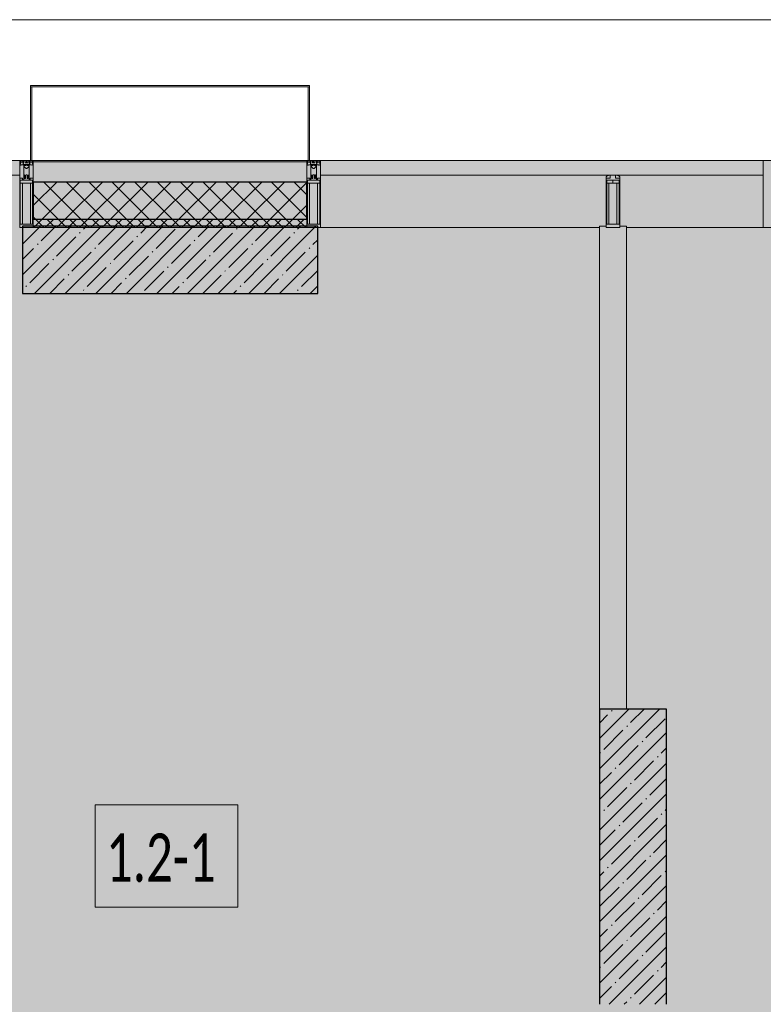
# Model space of a CAD drawing. Header units: millimetres. Extents: x -76220005 to 7466349, y -86687 to 22351.
# Tile 38 of 256: x 26318 to 29088, y -22429 to -18759. Entities that reach past the tile are written whole.
import ezdxf

# ---------------------------------------------------------------- set-up
doc = ezdxf.new("R2010")
doc.units = ezdxf.units.MM
for name, color, linetype, lineweight in [('_0', 7, 'Continuous', 13), ('A-010-A_ROOM', 7, 'Continuous', 18), ('A-200-M_WALL', 7, 'Continuous', 5), ('A-200-M_WALL_INT', 7, 'Continuous', 5), ('A-200-M_WALL_PAT', 7, 'Continuous', 5), ('A-214-M_CURT_WALL', 7, 'Continuous', 5), ('A-215-M_CURT_PANEL', 7, 'Continuous', 5), ('A-280-M_COLUMN', 7, 'Continuous', 5), ('S-280-M_COLUMN', 7, 'Continuous', 5), ('Z-060-M_DETAIL', 7, 'Continuous', 5), ('Ограждение', 7, 'Continuous', 5), ('Поручни', 7, 'Continuous', 5)]:
    doc.layers.add(name, color=color, linetype=linetype, lineweight=lineweight)
doc.styles.add('Calibri Light_2', font='Calibri light.ttf', dxfattribs={"width": 0.7, "height": 250})
pattern_1 = [(45, (36177.975, -48979.44), (-57.02463, 57.02463), []), (45, (36235, -48979.44), (-57.02463, 57.02463), [100.806, -20.161, 3.353, -16.808])]

# ---------------------------------------------------------------- blocks, each defined once
blk = doc.blocks.new('System Panel - A_PAN_Glass-3484167-50_AS_Plan_10')
at = {"layer": 'A-215-M_CURT_PANEL'}
for p, q in [((517.4, 55), (-517.4, 55)), ((-517.4, 55), (-517.4, 0)), ((517.4, 0), (517.4, 55)), ((-517.4, 0), (517.4, 0))]:
    blk.add_line(p, q, dxfattribs=at)
blk = doc.blocks.new('Rectangular Mullion - 50Wx250H-2623690-50_AS_Plan_10')
at = {"layer": 'Z-060-M_DETAIL'}
for p, q in [((-25, 65.2), (-25, 250)), ((-25, 250), (0, 250)), ((-23, 237.3), (0, 237.3)), ((-23, 237.3), (-23, 73.6)), ((-14.9, 84), (-14.9, 237.3)), ((25, 250), (0, 250)), ((23, 237.3), (0, 237.3)), ((14.9, 84), (14.9, 237.3)), ((23, 237.3), (23, 73.6)), ((25, 65.2), (25, 250)), ((0, 84), (-23, 84)), ((-0.5, 73.6), (-23, 73.6)), ((0, 84), (23, 84)), ((0.5, 73.6), (23, 73.6)), ((-14, 65.2), (-25, 65.2)), ((-14, 71.3), (-14, 65.2)), ((-10, 71.3), (-14, 71.3)), ((-10, 53), (-10, 71.3)), ((-8.7, 53), (-10, 53)), ((-10, 53), (-10, 17)), ((-8.7, 53), (-7, 54.7)), ((-7, 65.2), (-5.9, 67.3)), ((-7, 65.2), (-7, 54.7)), ((-4.1, 67.3), (-5.9, 67.3)), ((-4.1, 67.3), (-2.9, 65.1)), ((-2.9, 65.1), (-2.9, 54.6)), ((-1.3, 53), (-2.9, 54.6)), ((0, 53), (-1.3, 53)), ((0, 53), (1.3, 53)), ((1.3, 53), (2.9, 54.6)), ((4.1, 67.3), (2.9, 65.1)), ((2.9, 65.1), (2.9, 54.6)), ((4.1, 67.3), (5.9, 67.3)), ((7, 65.2), (5.9, 67.3)), ((7, 65.2), (7, 54.7)), ((8.7, 53), (7, 54.7)), ((8.7, 53), (10, 53)), ((10, 71.3), (14, 71.3)), ((10, 53), (10, 71.3)), ((10, 53), (10, 17)), ((14, 71.3), (14, 65.2)), ((14, 65.2), (25, 65.2)), ((-23.8, 14.6), (-25, 14.2)), ((-25, 0), (-25, 14.2)), ((-22.3, 17), (-23.8, 17)), ((-23.8, 17), (-23.8, 14.6)), ((-22.5, 10.6), (-23.8, 14.6)), ((-22.5, 10.6), (-23.7, 9.9)), ((-23.7, 1.3), (-23.7, 9.9)), ((-23.7, 1.3), (-11.8, 1.3)), ((-23.2, 10.2), (-22.5, 8)), ((-22.5, 8), (-22.5, 4.5)), ((-21.3, 4.5), (-22.5, 4.5)), ((-22.3, 17), (-22.3, 16)), ((-22.3, 16), (-21.3, 16)), ((-19, 17.6), (-21.3, 16)), ((-21.3, 4.5), (-21.3, 6.5)), ((-21.3, 6.5), (-14.2, 6.5)), ((-18.4, 16.6), (-19, 17.6)), ((-7.4, 16.6), (-18.4, 16.6)), ((-14.2, 6.5), (-14.2, 4.5)), ((-13.2, 4.5), (-14.2, 4.5)), ((-13.2, 4.5), (-12.2, 7.2)), ((-12.7, 7.6), (-11.3, 11.4)), ((-12.7, 7.6), (-11.8, 6.9)), ((-12.2, 9), (-12.2, 14.8)), ((-12.2, 14.8), (0, 14.8)), ((-11.8, 1.3), (-11.8, 6.9)), ((-10.5, 11.2), (-11.3, 11.4)), ((-10.5, 1.5), (-10.5, 11.2)), ((-4.8, 1.5), (-10.5, 1.5)), ((-10, 17), (-7.5, 17)), ((-8.5, 23), (-1.5, 30)), ((-8.5, 18.5), (-8.5, 23)), ((-7.5, 18.5), (-8.5, 18.5)), ((-7.5, 17), (-7.5, 18.5)), ((-7.4, 18), (-7.4, 16.6)), ((-2.6, 18), (-7.4, 18)), ((0, 8), (-4.8, 8)), ((-4.8, 1.5), (-4.8, 8)), ((-2.6, 18), (-2.6, 16.8)), ((-2.6, 16.8), (0, 16.8)), ((-1.5, 30), (0, 30)), ((1.5, 30), (0, 30)), ((2.6, 16.8), (0, 16.8)), ((0, 14.8), (0, 16.8)), ((0, 14.8), (0, 16.8)), ((12.2, 14.8), (0, 14.8)), ((0, 0), (0, 8)), ((0, 8), (4.8, 8)), ((0, 0), (0, 8)), ((8.5, 23), (1.5, 30)), ((2.6, 18), (2.6, 16.8)), ((2.6, 18), (7.4, 18)), ((4.8, 1.5), (4.8, 8)), ((4.8, 1.5), (10.5, 1.5)), ((7.4, 18), (7.4, 16.6)), ((7.4, 16.6), (18.4, 16.6)), ((7.5, 18.5), (8.5, 18.5)), ((7.5, 17), (7.5, 18.5)), ((10, 17), (7.5, 17)), ((8.5, 18.5), (8.5, 23)), ((10.5, 11.2), (11.3, 11.4)), ((10.5, 1.5), (10.5, 11.2)), ((12.7, 7.6), (11.3, 11.4)), ((12.7, 7.6), (11.8, 6.9)), ((11.8, 1.3), (11.8, 6.9)), ((23.7, 1.3), (11.8, 1.3)), ((12.2, 9), (12.2, 14.8)), ((13.2, 4.5), (12.2, 7.2)), ((13.2, 4.5), (14.2, 4.5)), ((21.3, 6.5), (14.2, 6.5)), ((14.2, 6.5), (14.2, 4.5)), ((18.4, 16.6), (19, 17.6)), ((19, 17.6), (21.3, 16)), ((22.3, 16), (21.3, 16)), ((21.3, 4.5), (21.3, 6.5)), ((21.3, 4.5), (22.5, 4.5)), ((22.3, 17), (22.3, 16)), ((22.3, 17), (23.8, 17)), ((22.5, 10.6), (23.8, 14.6)), ((22.5, 10.6), (23.7, 9.9)), ((23.2, 10.2), (22.5, 8)), ((22.5, 8), (22.5, 4.5)), ((23.7, 1.3), (23.7, 9.9)), ((23.8, 17), (23.8, 14.6)), ((23.8, 14.6), (25, 14.2)), ((25, 0), (25, 14.2)), ((-25, 0), (0, 0)), ((25, 0), (0, 0))]:
    blk.add_line(p, q, dxfattribs=at)
for centre, start, end in [((-0.5, 73.1), 360, 90), ((0.5, 73.1), 90, 180)]:
    blk.add_arc(centre, 0.5, start, end, dxfattribs=at)
blk = doc.blocks.new('Rectangular Mullion - R_StandardFrame_50Wx250H-3484168-50_AS_Plan_10')
at = {"layer": 'A-214-M_CURT_WALL', "lineweight": 9}
for p, q in [((0, 0), (-50, 0)), ((-50, 0), (-50, -250)), ((0, -250), (0, 0)), ((-50, -250), (0, -250))]:
    blk.add_line(p, q, dxfattribs=at)
blk = doc.blocks.new('Rectangular Mullion - R_StandardFrame_50Wx250H-3725795-50_AS_Plan_10')
at = {"layer": 'A-214-M_CURT_WALL'}
blk.add_line((-7600, 29445), (-7090, 29445), dxfattribs=at)
blk = doc.blocks.new('Rectangular Mullion - R_StandardFrame_50Wx250H-3548423-50_AS_Plan_10')
at = {"layer": 'A-214-M_CURT_WALL', "lineweight": 9}
for p, q in [((-25, -17), (-25, 0)), ((-25, 0), (25, 0)), ((25, 0), (25, -250)), ((-25, -250), (-25, -84)), ((25, -250), (-25, -250))]:
    blk.add_line(p, q, dxfattribs=at)
blk = doc.blocks.new('Rectangular Mullion - R_StandardFrame_50Wx250H-3812575-50_AS_Plan_10')
at = {"layer": 'A-214-M_CURT_WALL', "lineweight": 9}
for p, q in [((-50, -250), (-50, 0)), ((-50, 0), (0, 0)), ((0, 0), (0, -250)), ((0, -250), (-50, -250))]:
    blk.add_line(p, q, dxfattribs=at)
blk = doc.blocks.new('Rectangular Mullion - R_StandardFrame_50Wx250H-3034899-50_AS_Plan_10')
at = {"layer": 'A-214-M_CURT_WALL'}
blk.add_line((-8740, 29445), (-7700, 29445), dxfattribs=at)
blk = doc.blocks.new('Rectangular Mullion - 50Wx250H-3156125-50_AS_Plan_10')
at = {"layer": 'Z-060-M_DETAIL'}
for p, q in [((0, 250), (-25, 250)), ((-25, 250), (-25, 237.3)), ((-25, 65.2), (-25, 250)), ((-25, 250), (0, 250)), ((-23, 237.3), (0, 237.3)), ((-23, 237.3), (0, 237.3)), ((-23, 237.3), (-23, 73.6)), ((0, 237.3), (-14.9, 237.3)), ((-14.9, 237.3), (-14.9, 84)), ((-14.9, 84), (-14.9, 237.3)), ((25, 250), (0, 250)), ((25, 250), (0, 250)), ((14.9, 237.3), (0, 237.3)), ((0, 237.3), (23, 237.3)), ((23, 237.3), (0, 237.3)), ((14.9, 84), (14.9, 237.3)), ((14.9, 84), (14.9, 237.3)), ((23, 237.3), (23, 73.6)), ((25, 237.3), (25, 250)), ((25, 65.2), (25, 250)), ((-25, 73.6), (-25, 65.2)), ((0, 84), (-23, 84)), ((-23, 84), (-23, 73.6)), ((0, 84), (-23, 84)), ((-23, 73.6), (0, 73.6)), ((0, 73.6), (-23, 73.6)), ((-0.5, 73.6), (-23, 73.6)), ((-14.9, 84), (0, 84)), ((0, 84), (14.9, 84)), ((23, 84), (0, 84)), ((0, 84), (0, 73.6)), ((0, 84), (23, 84)), ((0, 73.6), (0, 84)), ((0, 73.6), (23, 73.6)), ((23, 73.6), (0, 73.6)), ((0.5, 73.6), (23, 73.6)), ((23, 73.6), (23, 84)), ((25, 65.2), (25, 73.6)), ((-25, 65.2), (-25, 60.2)), ((-10, 65.2), (-25, 65.2)), ((-25, 65.2), (-25, 60.2)), ((-25, 65.2), (-10, 65.2)), ((-10, 65.2), (-25, 65.2)), ((-10, 55), (-14, 55)), ((-14, 55), (-10, 55)), ((-10, 55), (-10, 65.2)), ((-10, 65.2), (-10, 55)), ((-10, 55), (-10, 65.2)), ((-10, 55), (0, 55)), ((0, 55), (-10, 55)), ((0, 55), (10, 55)), ((0, 55), (10, 55)), ((10, 65.2), (10, 55)), ((25, 65.2), (10, 65.2)), ((10, 55), (10, 65.2)), ((10, 65.2), (25, 65.2)), ((10, 65.2), (25, 65.2)), ((10, 55), (10, 65.2)), ((10, 55), (14, 55)), ((10, 55), (14, 55)), ((25, 65.2), (25, 60.2)), ((25, 60.2), (25, 65.2))]:
    blk.add_line(p, q, dxfattribs=at)
for centre, start, end in [((-14, 69.1), 218.9723, 270), ((-14, 69.1), 218.9723, 270), ((-14, 69.1), 218.9723, 270), ((14, 69.1), 270, 321.0277), ((14, 69.1), 270, 321.0277), ((14, 69.1), 270, 321.0277)]:
    blk.add_arc(centre, 14.1, start, end, dxfattribs=at)
blk = doc.blocks.new('Rectangular Mullion - R_InvisibleFrame_50Wx250H-4337514-50_AS_Plan_10')
at = {"layer": 'A-214-M_CURT_WALL', "lineweight": 9}
for p, q in [((-25, -237.3), (-25, -73.6)), ((25, -73.6), (25, -237.3))]:
    blk.add_line(p, q, dxfattribs=at)
blk = doc.blocks.new('Ограждение - Ограждение-5498546-50_AS_Plan_10')
at = {"layer": 'Поручни'}
blk.add_line((1285, 30145), (-48326.5, 30145), dxfattribs=at)
blk = doc.blocks.new('Ограждение - Ограждение-6093069-50_AS_Plan_10')
at = {"layer": 'Поручни'}
blk.add_line((1285, 30145), (-48326.5, 30145), dxfattribs=at)
blk = doc.blocks.new('Ограждение - Ограждение-6098503-50_AS_Plan_10')
at = {"layer": 'Поручни'}
blk.add_line((1285, 30145), (-48326.5, 30145), dxfattribs=at)
blk = doc.blocks.new('RST_AR_KMN_R22_B1_FCD_rvt-1-50_AS_Plan_10')
at = {"layer": 'A-200-M_WALL_PAT'}
h = blk.add_hatch(dxfattribs=at)
h.set_pattern_fill('FP_5', color=256, style=0, pattern_type=2)
h.set_pattern_definition([(45, (0, 0), (-42.42641, 42.42641), []), (135, (0, 0), (-42.42641, -42.42641), [])])
h.paths.add_polyline_path([(-8790, 29475), (-8790, 29615), (-9810, 29615), (-9810, 29475)])
h = blk.add_hatch(dxfattribs=at)
h.set_pattern_fill('FP_4', color=256, style=0, pattern_type=2)
h.set_pattern_definition([(45, (0, 0), (-21.213203, 21.213203), []), (135, (0, 0), (-21.213203, -21.213203), [])])
h.paths.add_polyline_path([(-8790, 29445), (-8790, 29475), (-9810, 29475), (-9810, 29445)])
at = {"layer": 'A-200-M_WALL'}
for p, q in [((-8790, 29695), (-9810, 29695)), ((-9810, 29695), (-9810, 29690)), ((-8790, 29690), (-8790, 29695)), ((-7650, 29695), (-8740, 29695)), ((-8740, 29695), (-8740, 29640)), ((-7090, 29695), (-7650, 29695)), ((-7090, 29640), (-7090, 29695)), ((-9810, 29690), (-9810, 29615)), ((-8790, 29690), (-9810, 29690)), ((-8790, 29615), (-8790, 29690)), ((-8740, 29640), (-7664, 29640)), ((-7636, 29640), (-7090, 29640)), ((-9810, 29475), (-9810, 29445)), ((-8790, 29445), (-8790, 29475)), ((-9810, 29445), (-8790, 29445))]:
    blk.add_line(p, q, dxfattribs=at)
at = {"layer": 'A-200-M_WALL', "lineweight": 25}
for p, q in [((-9810, 29615), (-9810, 29475)), ((-8790, 29615), (-9810, 29615)), ((-8790, 29475), (-8790, 29615)), ((-8790, 29475), (-9810, 29475))]:
    blk.add_line(p, q, dxfattribs=at)
at = {"layer": 'A-280-M_COLUMN', "lineweight": 18}
for p, q in [((-8780, 29975.1), (-9820, 29975.1)), ((-9820, 29975.1), (-9820, 29970.1)), ((-9815, 29970.1), (-9820, 29970.1)), ((-9820, 29970.1), (-9820, 29695)), ((-9820, 29970.1), (-8780, 29970.1)), ((-9815, 29695), (-9815, 29970.1)), ((-8780, 29970.1), (-8785, 29970.1)), ((-8785, 29970.1), (-8785, 29695)), ((-8780, 29970.1), (-8780, 29975.1)), ((-8780, 29695), (-8780, 29970.1)), ((-9820, 29695), (-9815, 29695)), ((-8785, 29695), (-8780, 29695))]:
    blk.add_line(p, q, dxfattribs=at)
at = {"layer": 'A-214-M_CURT_WALL', "lineweight": 5, "rotation": 180}
for name, p in [('Rectangular Mullion - 50Wx250H-2623690-50_AS_Plan_10', (-9835, 29695)), ('Rectangular Mullion - 50Wx250H-2623690-50_AS_Plan_10', (-8765, 29695)), ('Rectangular Mullion - 50Wx250H-3156125-50_AS_Plan_10', (-7650, 29695))]:
    blk.add_blockref(name, p, dxfattribs=at)
at = {"layer": 'A-214-M_CURT_WALL', "lineweight": 5}
for name, p in [('Rectangular Mullion - R_StandardFrame_50Wx250H-3484168-50_AS_Plan_10', (-9810, 29695)), ('Rectangular Mullion - R_StandardFrame_50Wx250H-3034899-50_AS_Plan_10', (0, 0)), ('Rectangular Mullion - R_StandardFrame_50Wx250H-3725795-50_AS_Plan_10', (0, 0))]:
    blk.add_blockref(name, p, dxfattribs=at)
at = {"layer": 'A-214-M_CURT_WALL', "lineweight": 5, "extrusion": (0, 0, -1)}
for name, p in [('Rectangular Mullion - R_StandardFrame_50Wx250H-3812575-50_AS_Plan_10', (8790, 29695)), ('Rectangular Mullion - R_StandardFrame_50Wx250H-3548423-50_AS_Plan_10', (7065, 29695)), ('Rectangular Mullion - R_InvisibleFrame_50Wx250H-4337514-50_AS_Plan_10', (7650, 29695))]:
    blk.add_blockref(name, p, dxfattribs=at)
at = {"layer": 'A-215-M_CURT_PANEL', "lineweight": 5, "rotation": 180}
blk.add_blockref('System Panel - A_PAN_Glass-3484167-50_AS_Plan_10', (-10377.4, 29695), dxfattribs=at)
at = {"layer": 'Ограждение', "lineweight": 5}
for name in ['Ограждение - Ограждение-5498546-50_AS_Plan_10', 'Ограждение - Ограждение-6093069-50_AS_Plan_10', 'Ограждение - Ограждение-6098503-50_AS_Plan_10']:
    blk.add_blockref(name, (36940, 75), dxfattribs=at)

msp = doc.modelspace()

# ---------------------------------------------------------------- hatches: boundary and pattern name
at = {"layer": '_0', "transparency": 33554534}
h = msp.add_hatch(color=252, dxfattribs=at)
h.dxf.hatch_style = 1
h.paths.add_polyline_path([(17837.9, -49734.4), (25204.6, -19284.4), (73878, -19284.4), (73878, -49734.4)])
h.paths.add_polyline_path([(28728, -40979.4), (28728, -37429.4), (30528, -37429.4), (30528, -30029.4), (28477.6, -30029.4), (28478, -28029.4), (29978, -28029.4), (29978, -27479.4), (32178, -27479.4), (32178, -28029.4), (44478, -28029.4), (44478, -27929.4), (45278, -27929.4), (45278, -27379.4), (47528, -27379.4), (47528, -27929.4), (53578, -27929.4), (53578, -27379.4), (55478, -27379.4), (55478, -27929.4), (64478, -27929.4), (64478, -26229.4), (67788, -26229.4), (67788, -28219.4), (66578, -28219.4), (66578, -30029.4), (62978, -30029.4), (62078, -30029.4), (58678, -30029.4), (58678, -38979.4), (61728, -38979.4), (62978, -38979.4), (66878, -38979.4), (66878, -41429.4), (64488, -41429.4), (64488, -41079.4), (59948, -41079.4), (59948, -41629.4), (57898, -41629.4), (57898, -41079.4), (47038, -41079.4), (47038, -41629.4), (44088, -41629.4), (44088, -40979.4)], flags=16)
at = {"layer": 'S-280-M_COLUMN'}
h = msp.add_hatch(dxfattribs=at)
h.set_pattern_fill('FP_1', color=256, style=0, pattern_type=2)
h.set_pattern_definition(pattern_1)
h.paths.add_polyline_path([(27428, -19779.4), (27428, -19529.4), (26328, -19529.4), (26328, -19779.4)])
h = msp.add_hatch(dxfattribs=at)
h.set_pattern_fill('FP_1', color=256, style=0, pattern_type=2)
h.set_pattern_definition(pattern_1)
h.paths.add_polyline_path([(28728, -22429.4), (28728, -21329.4), (28478, -21329.4), (28478, -22429.4)])

# ---------------------------------------------------------------- linework, layer by layer
at = {"layer": 'A-010-A_ROOM', "lineweight": 5, "flags": 128}
msp.add_lwpolyline([(26599.7, -21686.5), (27130.7, -21686.5), (27130.7, -22067.5), (26599.7, -22067.5)], close=True, dxfattribs=at)
at = {"layer": 'A-200-M_WALL_INT'}
for p, q in [((28478, -21329.4), (28478, -19529.4)), ((28478, -19529.4), (28503, -19529.4)), ((28553, -19529.4), (28578, -19529.4)), ((28578, -19529.4), (28578, -21329.4))]:
    msp.add_line(p, q, dxfattribs=at)
at = {"layer": 'S-280-M_COLUMN', "lineweight": 25}
for p, q in [((27428, -19529.4), (26328, -19529.4)), ((26328, -19529.4), (26328, -19779.4)), ((27428, -19779.4), (27428, -19529.4)), ((26328, -19779.4), (27428, -19779.4)), ((28728, -21329.4), (28478, -21329.4)), ((28478, -21329.4), (28478, -22429.4)), ((28728, -22429.4), (28728, -21329.4))]:
    msp.add_line(p, q, dxfattribs=at)

# ---------------------------------------------------------------- block references
at = {"lineweight": 5}
msp.add_blockref('RST_AR_KMN_R22_B1_FCD_rvt-1-50_AS_Plan_10', (36178, -48979.4), dxfattribs=at)

# ---------------------------------------------------------------- texts
at = {"layer": 'A-010-A_ROOM', "lineweight": 5, "insert": (26639.5, -21792.7), "char_height": 180, "width": 577.215, "attachment_point": 1, "style": 'Calibri Light_2'}
msp.add_mtext('1.2-1 ', dxfattribs=at)

doc.saveas('drawing.dxf')
